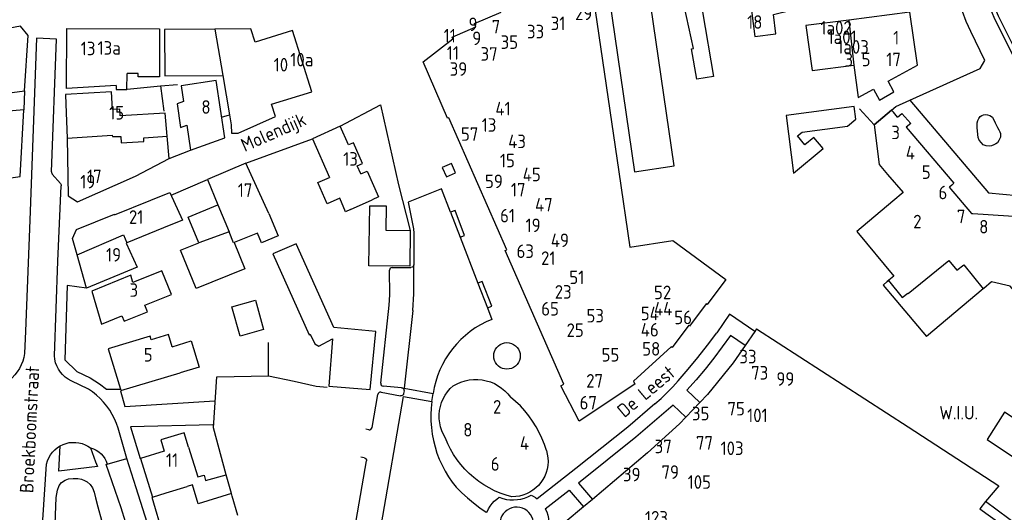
# Model space of a CAD drawing. Header units: metres. Extents: x 233829 to 239427, y 444283 to 448222.
# Tile 42 of 171: x 235942 to 236124, y 444822 to 444913. Entities that reach past the tile are written whole.
import ezdxf

# ---------------------------------------------------------------- set-up
doc = ezdxf.new("R2010")
doc.units = ezdxf.units.M
doc.header["$MEASUREMENT"] = 0
for name, color, linetype in [('BIJGEBOUW', 4, 'Continuous'), ('DAKRAND', 4, 'Continuous'), ('DAKRAND-BYG', 4, 'Continuous'), ('HEG', 253, 'Continuous'), ('HOOFDGEBOUW', 4, 'Continuous'), ('HUISNUMMER', 253, 'Continuous'), ('KANTVERH', 253, 'Continuous'), ('MUUR', 253, 'Continuous'), ('OVERIGETEKST', 253, 'Continuous'), ('RASTER', 253, 'Continuous'), ('STRAATNAAM', 253, 'Continuous'), ('TUSSENMUUR', 253, 'Continuous')]:
    doc.layers.add(name, color=color, linetype=linetype)
doc.styles.get("Standard").update_dxf_attribs({"font": 'iso.shx'})

msp = doc.modelspace()

# ---------------------------------------------------------------- linework, layer by layer
at = {"layer": 'BIJGEBOUW'}
for points in [[(236102.32, 444901.93), (236107.72, 444904.86), (236106.33, 444914.64), (236095.06, 444913.21)], [(236095.06, 444913.21), (236087.17, 444912.21), (236088.35, 444903.92), (236095.99, 444904.89)], [(236095.99, 444904.89), (236096.83, 444898.94), (236099.61, 444900.45)]]:
    msp.add_lwpolyline(points, dxfattribs=at)
at = {"layer": 'DAKRAND'}
for q in [(235980.37, 444829.35), (235975.22, 444824.02)]:
    msp.add_line((235981.31, 444825.89), q, dxfattribs=at)
for points in [[(236079.96, 444921.49), (236079.97, 444921.41), (236080.81, 444915.52), (236077.16, 444914.99), (236077.79, 444910.19), (236081.64, 444910.66), (236081.18, 444914.25), (236087.49, 444915.77)], [(236067.1, 444916.43), (236068.12, 444914.71), (236070.14, 444902.81), (236067.06, 444902.28), (236066.12, 444907.87), (236066.48, 444907.95), (236064.74, 444915.8)], [(235960.11, 444901.16), (235960.11, 444900.39), (235962.08, 444900.38), (235962.09, 444903.33)], [(236005.15, 444884.83), (236006.35, 444885.35), (236008.43, 444880.59), (236007.23, 444880.06)], [(236003.26, 444878.25), (236002.36, 444877.86), (236001.28, 444880.34), (235998.97, 444879.33), (235997.27, 444883.22)], [(235975.31, 444872.1), (235973.36, 444876.88), (235978.84, 444879.1)], [(235988.23, 444877.51), (235989.96, 444873.4), (235986.84, 444872.14), (235986.11, 444873.93), (235981.81, 444872.18)], [(235981.81, 444872.18), (235983.79, 444867.31), (235974.85, 444863.67), (235971.97, 444870.75), (235975.31, 444872.1)], [(236078.07, 444856.24), (236106.01, 444838.16), (236122.7, 444827.32), (236120.28, 444824.4)], [(235970.4, 444852.97), (235973.92, 444854.03), (235975.38, 444849.22), (235971.86, 444848.16)], [(235973.43, 444834.41), (235975.11, 444828.97), (235976.29, 444829.3), (235976.56, 444828.31), (235980.37, 444829.35)], [(236120.28, 444824.4), (236119.2, 444823.09), (236128.6, 444816.33)]]:
    msp.add_lwpolyline(points, dxfattribs=at)
at = {"layer": 'DAKRAND-BYG'}
msp.add_line((236014.27, 444874.38), (236014.19, 444867.79), dxfattribs=at)
for points in [[(236099.61, 444900.45), (236100.76, 444898.45), (236103.39, 444899.97), (236102.32, 444901.93)], [(236096.39, 444894.9), (236096.06, 444897.23), (236083.52, 444895.63), (236084.91, 444884.96), (236090.38, 444889.53), (236088.67, 444891.56), (236086.99, 444890.2), (236085.61, 444891.87), (236086.5, 444892.53), (236094.82, 444893.63), (236096.39, 444894.9)], [(236014.19, 444867.79), (236006.66, 444867.88), (236006.8, 444878.97), (236009.82, 444878.93), (236009.76, 444874.43), (236014.27, 444874.38)], [(236006.9, 444845.08), (236007.92, 444855.74), (236000.17, 444856.48), (235993.24, 444871.93), (235988.96, 444870.12), (235995.64, 444855.16), (235995.85, 444855.25), (235996.69, 444853.48), (235997.43, 444853.09), (235999.92, 444854.43), (235999.27, 444845.71), (236006.9, 444845.08)], [(235982.93, 444854.93), (235981.41, 444860.31), (235985.73, 444861.53), (235987.25, 444856.15), (235982.93, 444854.93)]]:
    msp.add_lwpolyline(points, dxfattribs=at)
at = {"layer": 'HEG'}
for points in [[(235980.37, 444829.35), (235978, 444838.01), (235978.62, 444847.39), (235988.14, 444847.61), (235988.16, 444853.74)], [(235982.49, 444821.83), (235981.45, 444825.39), (235981.31, 444825.89)]]:
    msp.add_lwpolyline(points, dxfattribs=at)
at = {"layer": 'HOOFDGEBOUW'}
for p, q in [((236050.11, 444923.03), (236055.62, 444885.24)), ((236062.9, 444886.3), (236058.59, 444915.86)), ((235942.46, 444912.09), (235929.64, 444909.57)), ((235943.07, 444896.67), (235932.51, 444895.74)), ((235969.49, 444891.79), (235969.09, 444896.05)), ((235951.04, 444891.45), (235951.04, 444891.42)), ((236055.62, 444885.24), (236062.9, 444886.3)), ((235997.27, 444883.22), (235999.37, 444884.17)), ((236003.26, 444878.25), (236007.23, 444880.06)), ((235968.82, 444874.86), (235962.05, 444872.11)), ((235954.6, 444863.73), (235952.88, 444869.89)), ((236102.14, 444864.97), (236101.39, 444864.34)), ((236101.39, 444864.34), (236109.39, 444854.83)), ((236119.87, 444863.64), (236109.39, 444854.83)), ((236077.75, 444855.78), (236075.97, 444853.2)), ((236078.07, 444856.24), (236077.75, 444855.78)), ((236067.62, 444842.68), (236065.03, 444839.97)), ((235969.31, 444826.01), (235973.18, 444827.2)), ((235974.14, 444827.5), (235973.18, 444827.2)), ((235975.22, 444824.02), (235974.14, 444827.5)), ((236047.83, 444824.82), (236046.19, 444823.43))]:
    msp.add_line(p, q, dxfattribs=at)
for points in [[(236047.36, 444921.74), (236052.68, 444885.2), (236054.71, 444871.32), (236062.67, 444872.57), (236072.42, 444865.38), (236068.98, 444860.73), (236068.79, 444860.87), (236065.76, 444856.78), (236065.58, 444856.91), (236062.54, 444852.83), (236062.36, 444852.96), (236055.42, 444846.6), (236055.65, 444846.07), (236045.41, 444839.25), (236042.05, 444845.72), (236042.58, 444846.07), (236031.79, 444870.71), (236032.08, 444870.84), (236021.39, 444895.2), (236021.11, 444895.09), (236016.64, 444905.5), (236022.15, 444909.74), (236022, 444910.06), (236026.34, 444911.98), (236026.11, 444912.54), (236031.03, 444914.67)], [(235943.2, 444900.13), (235943.85, 444910.34), (235942.46, 444912.09)], [(235960.11, 444901.16), (235950.96, 444900.56), (235951, 444911.64), (235968.08, 444911.58), (235968.05, 444902.71), (235964.14, 444902.73), (235964.14, 444903.32), (235962.09, 444903.33)], [(235978.28, 444911.52), (235969.01, 444911.44), (235969.08, 444902.91), (235979.75, 444903)], [(235996.11, 444899.97), (235992.6, 444911.28), (235985.67, 444909.13), (235984.91, 444911.57), (235978.28, 444911.52)], [(235979.75, 444903), (235979.75, 444903), (235980.97, 444895.73)], [(235931.54, 444900.16), (235936.92, 444901.14), (235937.2, 444899.33), (235943.2, 444900.13)], [(235980.08, 444891.49), (235978.51, 444902.03), (235972.04, 444901.07), (235972.47, 444898.19), (235971.31, 444897.77), (235971.97, 444893.38), (235973.13, 444893.8), (235973.81, 444889.2), (235980.08, 444891.49)], [(235969.09, 444896.05), (235960.84, 444895.56), (235960.77, 444896.76), (235959.4, 444896.68), (235959.2, 444899.98), (235950.73, 444899.48), (235950.83, 444897.69), (235951.04, 444891.45)], [(235981.32, 444892.36), (235982.57, 444892.33), (235989.43, 444895.42), (235988.68, 444897.71), (235996.11, 444899.97)], [(235925.92, 444880.13), (235936.19, 444883.52), (235942.37, 444884.37), (235943.07, 444896.67)], [(235980.97, 444895.73), (235981.28, 444893.87), (235981.32, 444892.36)], [(236104.06, 444895.32), (236103.3, 444896.22), (236102.97, 444896.61), (236099.73, 444893.9), (236100.65, 444886.58), (236102.21, 444884.75), (236105.09, 444881.38), (236103.2, 444879.79), (236096.59, 444874.22), (236103.37, 444865.98), (236102.14, 444864.97)], [(236104.06, 444895.32), (236104.88, 444895.98), (236106.51, 444894.11), (236105.68, 444893.42)], [(236001.36, 444893.66), (235996.25, 444891.32), (235999.37, 444884.17)], [(236005.15, 444884.83), (236004.49, 444886.32), (236005.47, 444886.77), (236003.81, 444890.59), (236002.89, 444890.17), (236001.36, 444893.66)], [(235951.04, 444891.42), (235951.22, 444880.79), (235952.95, 444879.71), (235963.63, 444884.44), (235969.88, 444887.66), (235969.49, 444891.79)], [(236105.68, 444893.42), (236114.43, 444883.11), (236114.04, 444882.78), (236113.67, 444882.47), (236113.57, 444882.39), (236117.71, 444877.51), (236117.95, 444877.51), (236131.11, 444876.66), (236131.3, 444876.82), (236134.6, 444879.59), (236134.61, 444879.58)], [(235988.23, 444877.51), (235983.96, 444886.84), (235976.92, 444883.82), (235978.84, 444879.1)], [(235959.75, 444877.43), (235959.81, 444877.29), (235966.5, 444880), (235970, 444881.42), (235972.29, 444876.27), (235968.82, 444874.86)], [(235952.88, 444869.89), (235952.04, 444872.92), (235952.77, 444874.56), (235959.75, 444877.43)], [(235962.05, 444872.11), (235961.94, 444872.07), (235963.93, 444867.61), (235954.6, 444863.73)], [(235970.27, 444862.59), (235968.5, 444866.98), (235963.18, 444864.83), (235962.81, 444866.13), (235955.62, 444863.23), (235957.36, 444857.13), (235961.14, 444858.66), (235961.55, 444857.66), (235965.86, 444859.4), (235965.37, 444860.62), (235970.27, 444862.59)], [(236126.16, 444862.53), (236124.81, 444864.14), (236121.4, 444864.93), (236119.94, 444863.71), (236119.87, 444863.64)], [(235970.4, 444852.97), (235969.73, 444855.2), (235966.53, 444854.23), (235966.33, 444854.88), (235958.62, 444852.55), (235960.86, 444845.15)], [(236075.97, 444853.2), (236073.77, 444850.02), (236069.04, 444844.17), (236067.62, 444842.68)], [(235960.86, 444845.15), (235960.95, 444844.86), (235971.86, 444848.16)], [(236022.2, 444845.75), (236022.9, 444846.13), (236023.62, 444846.44), (236024.38, 444846.68), (236025.15, 444846.84), (236025.93, 444846.92), (236026.72, 444846.92), (236027.51, 444846.85), (236028.28, 444846.69), (236029.04, 444846.46), (236029.77, 444846.16), (236030.46, 444845.78), (236031.11, 444845.34), (236031.72, 444844.84), (236032.27, 444844.27), (236032.77, 444843.66)], [(236020.77, 444836.12), (236020.39, 444836.78), (236020.09, 444837.47), (236019.86, 444838.2), (236019.7, 444838.94), (236019.62, 444839.69), (236019.61, 444840.45), (236019.69, 444841.21), (236019.84, 444841.95), (236020.06, 444842.67), (236020.36, 444843.37), (236020.73, 444844.03), (236021.16, 444844.66), (236021.65, 444845.23), (236022.2, 444845.75)], [(236039.36, 444833.8), (236038.99, 444834.94), (236038.55, 444836.07), (236038.05, 444837.16), (236037.47, 444838.22), (236036.83, 444839.24), (236036.13, 444840.22), (236035.37, 444841.16), (236034.56, 444842.04), (236033.69, 444842.88), (236032.77, 444843.66)], [(236065.03, 444839.97), (236063.86, 444838.75), (236058.02, 444833.38), (236047.83, 444824.82)], [(235973.43, 444834.41), (235972.6, 444837.1), (235968.32, 444835.78), (235968.95, 444833.71), (235964.59, 444832.36), (235966.79, 444825.23), (235969.31, 444826.01)], [(236033.02, 444825.29), (236031.93, 444825.59), (236030.86, 444825.97), (236029.82, 444826.41), (236028.8, 444826.92), (236027.83, 444827.49), (236026.89, 444828.13), (236025.99, 444828.83), (236025.14, 444829.58), (236024.34, 444830.38), (236023.6, 444831.23), (236022.9, 444832.13), (236022.27, 444833.08), (236021.71, 444834.06), (236021.2, 444835.07), (236020.77, 444836.12)], [(236039.36, 444833.8), (236039.53, 444833.13), (236039.63, 444832.45), (236039.66, 444831.77), (236039.61, 444831.08), (236039.49, 444830.41), (236039.31, 444829.75), (236039.05, 444829.11), (236038.73, 444828.5), (236038.35, 444827.93), (236037.92, 444827.4), (236037.42, 444826.92), (236036.89, 444826.5), (236036.31, 444826.13), (236035.69, 444825.83), (236035.05, 444825.59), (236034.39, 444825.42), (236033.71, 444825.32), (236033.02, 444825.29)], [(236046.19, 444823.43), (236039.45, 444817.78), (236067.4, 444799.89), (236066.25, 444798.09), (236103.88, 444774.06), (236113.44, 444792.14), (236114.12, 444791.83)]]:
    msp.add_lwpolyline(points, dxfattribs=at)
at = {"layer": 'KANTVERH'}
for p, q in [((235943.2, 444900.13), (235943.07, 444896.67)), ((235979.52, 444895.28), (235980.97, 444895.73)), ((235983.96, 444886.84), (235996.25, 444891.32)), ((235969.88, 444887.66), (235973.81, 444889.2)), ((235949.81, 444883.07), (235948.32, 444884.81)), ((235970.22, 444880.94), (235976.92, 444883.82)), ((236021.7, 444877.75), (236023.47, 444873.17)), ((236023.47, 444873.17), (236026.72, 444864.66)), ((236010.96, 444867.57), (236014.41, 444867.57)), ((236014.93, 444862.69), (236014.91, 444868.07)), ((236026.72, 444864.66), (236028.48, 444860.15)), ((236028.48, 444860.15), (236029.28, 444858.01)), ((236075.97, 444853.2), (236073.27, 444855.03)), ((235954.98, 444845.15), (235951.79, 444846.69)), ((236012.68, 444845.41), (236009.28, 444845.71)), ((236013.13, 444844.84), (236013.06, 444844.32)), ((236065.25, 444844.94), (236067.62, 444842.68)), ((236007.23, 444838.05), (236008.31, 444844.16)), ((236008.89, 444844.57), (236012.47, 444843.89)), ((236018.28, 444842.86), (236018.48, 444844.31)), ((235962.03, 444832.35), (235960.44, 444837.93)), ((236006.65, 444837.64), (236006.08, 444837.74)), ((235949.78, 444834.69), (235949.78, 444834.71)), ((235958.45, 444831.31), (235962.03, 444832.35)), ((236004.3, 444820.93), (236006.19, 444831.92)), ((236005.79, 444832.5), (236005.18, 444832.61)), ((235958.27, 444831.26), (235958.45, 444831.31)), ((235966.64, 444825.19), (235968.67, 444818.35)), ((236028.24, 444822.45), (236028.47, 444822.54))]:
    msp.add_line(p, q, dxfattribs=at)
for points in [[(236126.74, 444903.91), (236121.87, 444913.65), (236120.94, 444915.88), (236120.4, 444918.17), (236119.24, 444924.64), (236120.11, 444924.34), (236121.19, 444918.33), (236121.7, 444916.13), (236122.6, 444913.98), (236127.45, 444904.27)], [(236097.03, 444896.81), (236099.73, 444893.9), (236102.97, 444896.61), (236103.75, 444897.27), (236106.34, 444898.44), (236119.28, 444904.27), (236120.18, 444905.77), (236117.56, 444911.07), (236116.73, 444912.91), (236116.01, 444914.8)], [(235948.18, 444885.23), (235949.12, 444909.7), (235945.41, 444909.83), (235944.18, 444876.27), (235943.41, 444855.83), (235943.18, 444851.71)], [(236001.36, 444893.66), (236008.82, 444897.58), (236012.09, 444882.84), (236014.27, 444874.38)], [(236106.34, 444898.44), (236120.8, 444881.35), (236126.13, 444880.86), (236135.23, 444883.99), (236140.51, 444873.39), (236141.8, 444870.91), (236145.72, 444866.28)], [(236123.06, 444891.93), (236123.01, 444891.59), (236122.73, 444890.97), (236122.47, 444890.58), (236122.19, 444890.35), (236121.82, 444890.18), (236121.4, 444890.01), (236120.92, 444889.96), (236120.38, 444889.98), (236119.85, 444890.21), (236119.51, 444890.58), (236119.11, 444891.06), (236118.94, 444891.54), (236118.71, 444893.32), (236118.71, 444893.85), (236118.71, 444894.22), (236118.86, 444894.67), (236119.02, 444895.04), (236119.31, 444895.41), (236119.59, 444895.6), (236119.9, 444895.75), (236120.3, 444895.77), (236120.63, 444895.75), (236121.06, 444895.63), (236121.54, 444895.27), (236122.08, 444894.25), (236122.51, 444893.39), (236122.73, 444892.95), (236122.9, 444892.57), (236123.02, 444892.27), (236123.06, 444891.93)], [(236020.17, 444886), (236020.94, 444884.27), (236022.63, 444885.02), (236021.87, 444886.75), (236020.17, 444886)], [(235948.18, 444885.23), (235948.19, 444885.08), (235948.24, 444884.94), (235948.32, 444884.81)], [(235949.81, 444883.07), (235949.89, 444882.95), (235949.94, 444882.81), (235949.95, 444882.66)], [(235948.7, 444851.28), (235949.36, 444868.72), (235949.95, 444882.66)], [(236021.7, 444877.75), (236020.04, 444882.07), (236013.9, 444879.6), (236014.87, 444874.72), (236014.95, 444873.92), (236014.91, 444868.07)], [(236023.47, 444873.17), (236024.29, 444873.49), (236022.53, 444878.06), (236021.7, 444877.75)], [(236008.83, 444846.27), (236010.38, 444860.6), (236010.5, 444862.55), (236010.46, 444867.06)], [(236010.96, 444867.57), (236010.76, 444867.53), (236010.6, 444867.42), (236010.49, 444867.26), (236010.46, 444867.06)], [(236014.91, 444868.07), (236014.87, 444867.88), (236014.77, 444867.72), (236014.6, 444867.61), (236014.41, 444867.57)], [(236028.48, 444860.15), (236029.3, 444860.47), (236027.55, 444864.98), (236026.72, 444864.66)], [(235954.6, 444863.73), (235951.06, 444864.26), (235950.63, 444850.56), (235952.82, 444848.39), (235955.28, 444847.2), (235957.01, 444846.13), (235958.33, 444845.11), (235960.86, 444845.15)], [(236014.73, 444859.64), (236014.83, 444860.66), (236014.9, 444861.67), (236014.93, 444862.69)], [(236014.73, 444859.64), (236013.18, 444845.3), (236018.48, 444844.31)], [(236029.28, 444858.01), (236028.24, 444857.54), (236027.23, 444857.02), (236026.25, 444856.42), (236025.32, 444855.77), (236024.43, 444855.05), (236023.59, 444854.28), (236022.8, 444853.46), (236022.07, 444852.59), (236021.39, 444851.67), (236020.77, 444850.71), (236020.22, 444849.71), (236019.74, 444848.68), (236019.32, 444847.62), (236018.97, 444846.54), (236018.69, 444845.43), (236018.48, 444844.31)], [(236077.75, 444855.78), (236073.09, 444858.99), (236070.74, 444855.51)], [(236063.64, 444846.66), (236065.49, 444848.81), (236067.29, 444851), (236069.04, 444853.23), (236070.74, 444855.51)], [(236029.65, 444851.27), (236029.69, 444851.69), (236029.8, 444852.1), (236029.98, 444852.49), (236030.22, 444852.84), (236030.52, 444853.14), (236030.87, 444853.39), (236031.26, 444853.57), (236031.67, 444853.68), (236032.09, 444853.71), (236032.52, 444853.68), (236032.93, 444853.57), (236033.32, 444853.39), (236033.66, 444853.14), (236033.96, 444852.84), (236034.21, 444852.49), (236034.39, 444852.1), (236034.5, 444851.69), (236034.54, 444851.27)], [(236073.27, 444855.03), (236071.77, 444852.93), (236070.22, 444850.87), (236068.62, 444848.85), (236066.96, 444846.87), (236065.25, 444844.94)], [(235943.18, 444851.71), (235943.05, 444850.99), (235942.86, 444850.29), (235942.59, 444849.61), (235942.26, 444848.97), (235941.87, 444848.35), (235941.42, 444847.78), (235940.91, 444847.25), (235940.36, 444846.78), (235939.76, 444846.36), (235939.13, 444846), (235938.46, 444845.71)], [(235951.79, 444846.69), (235951.22, 444847), (235950.7, 444847.37), (235950.22, 444847.81), (235949.8, 444848.3), (235949.43, 444848.83), (235949.14, 444849.41), (235948.92, 444850.01), (235948.77, 444850.64), (235948.7, 444851.28)], [(236034.54, 444851.27), (236034.5, 444850.85), (236034.39, 444850.43), (236034.21, 444850.05), (236033.96, 444849.7), (236033.66, 444849.4), (236033.32, 444849.15), (236032.93, 444848.97), (236032.52, 444848.86), (236032.09, 444848.83), (236031.67, 444848.86), (236031.26, 444848.97), (236030.87, 444849.15), (236030.52, 444849.4), (236030.22, 444849.7), (236029.98, 444850.05), (236029.8, 444850.43), (236029.69, 444850.85), (236029.65, 444851.27)], [(236059.36, 444842.42), (236060.49, 444843.42), (236061.58, 444844.46), (236062.63, 444845.54), (236063.64, 444846.66)], [(235960.44, 444837.93), (235960.14, 444838.81), (235959.79, 444839.66), (235959.37, 444840.48), (235958.89, 444841.28), (235958.36, 444842.03), (235957.78, 444842.75), (235957.14, 444843.42), (235956.46, 444844.05), (235955.74, 444844.63), (235954.98, 444845.15)], [(235960.89, 444844.84), (235961.7, 444841.93), (235978.25, 444843.01)], [(236008.83, 444846.27), (236008.85, 444846.07), (236008.94, 444845.9), (236009.09, 444845.77), (236009.28, 444845.71)], [(236012.68, 444845.41), (236012.83, 444845.36), (236012.97, 444845.28), (236013.07, 444845.15), (236013.12, 444845), (236013.13, 444844.84)], [(236008.89, 444844.57), (236008.7, 444844.56), (236008.52, 444844.49), (236008.38, 444844.34), (236008.31, 444844.16)], [(236008.9, 444819.93), (236013.04, 444843.79), (236018.28, 444842.86)], [(236013.06, 444844.32), (236013.01, 444844.16), (236012.91, 444844.03), (236012.78, 444843.94), (236012.63, 444843.89), (236012.47, 444843.89)], [(236018.28, 444842.86), (236018.14, 444841.66), (236018.08, 444840.45), (236018.09, 444839.24), (236018.17, 444838.04), (236018.32, 444836.84), (236018.54, 444835.65), (236018.84, 444834.48), (236019.2, 444833.32), (236019.63, 444832.2), (236020.13, 444831.09), (236020.69, 444830.02), (236021.31, 444828.99), (236022, 444827.99), (236022.74, 444827.04)], [(236059.36, 444842.42), (236054.35, 444838.13), (236044.79, 444830.48), (236037.69, 444824.9)], [(236065.03, 444839.97), (236062.72, 444842.19), (236055.83, 444836.27), (236045.26, 444827.83), (236047.83, 444824.82)], [(236138.19, 444826.57), (236133.14, 444834.8), (236123.79, 444840.87), (236120.56, 444835.85), (236126.35, 444831.96), (236131.99, 444817.82)], [(235977.89, 444838.57), (235962.72, 444838.2), (235964.48, 444832.33)], [(236006.65, 444837.64), (236006.85, 444837.65), (236007.02, 444837.72), (236007.16, 444837.87), (236007.23, 444838.05)], [(235947.25, 444831.33), (235947.42, 444831.92), (235947.67, 444832.49), (235947.98, 444833.02), (235948.35, 444833.52), (235948.78, 444833.96), (235949.26, 444834.36), (235949.78, 444834.69)], [(235956.65, 444830.87), (235949.53, 444830.04), (235949.78, 444834.69)], [(235949.78, 444834.69), (235950.31, 444834.95), (235950.87, 444835.14), (235951.45, 444835.27), (235952.04, 444835.33), (235952.64, 444835.32), (235953.23, 444835.25), (235953.8, 444835.1), (235954.36, 444834.9), (235954.89, 444834.63), (235955.38, 444834.3)], [(235955.38, 444834.3), (235955.91, 444834.13), (235956.42, 444833.89), (235956.89, 444833.58), (235957.32, 444833.22), (235957.69, 444832.8), (235958.01, 444832.34), (235958.27, 444831.84), (235958.45, 444831.31)], [(235955.38, 444834.3), (235956.28, 444831.76), (235956.64, 444830.87)], [(236081.4, 444715.71), (236081.37, 444715.73), (236079.87, 444717.32), (236063.07, 444725.32), (236048.49, 444732.26), (236039.94, 444736.61), (236030.82, 444741.59), (236022.6, 444746.28), (236016.97, 444749.78), (236011.35, 444753.57), (236006.94, 444756.91), (236002.99, 444760.38), (235997.61, 444765.72), (235993.23, 444770.64), (235990.66, 444773.92), (235985.01, 444782.02), (235979.84, 444790.15), (235973.52, 444801.21), (235970.46, 444807.41), (235968.44, 444812.64), (235966.21, 444819.17), (235963.79, 444826.93), (235962.03, 444832.34), (235962.03, 444832.35)], [(236005.79, 444832.5), (236005.97, 444832.43), (236006.11, 444832.3), (236006.19, 444832.12), (236006.19, 444831.92)], [(235932.8, 444629.08), (235932.83, 444630.28), (235934.88, 444657.34), (235938.51, 444709.45), (235941.13, 444745.29), (235944.42, 444788.33), (235947.25, 444831.33)], [(236073.72, 444716.03), (236063.02, 444721.14), (236053.29, 444725.69), (236043.91, 444730.31), (236028.51, 444738.48), (236021.07, 444742.76), (236013.99, 444747.19), (236007.72, 444751.47), (236002.82, 444755.36), (235993.38, 444764.63), (235989.32, 444769.4), (235982.84, 444778.33), (235977.95, 444785.97), (235972.84, 444794.62), (235968.93, 444801.79), (235967.08, 444805.8), (235963.38, 444815.52), (235960.98, 444823.25), (235958.27, 444831.26)], [(235948.66, 444815.39), (235949.06, 444825.18), (235949.25, 444826.51), (235949.56, 444827.38), (235950.04, 444827.95), (235950.69, 444828.34), (235951.31, 444828.6), (235952.19, 444828.65), (235953.01, 444828.65), (235953.69, 444828.54), (235954.25, 444828.32), (235954.76, 444828.06), (235955.3, 444827.58), (235955.72, 444826.93), (235956.06, 444826.17), (235956.29, 444825.1), (235956.71, 444823.43), (235957.36, 444820.97), (235958.18, 444818.09), (235958.89, 444816), (235959.59, 444813.8), (235960.27, 444811.8), (235960.78, 444810.53), (235961.16, 444809.77)], [(236022.74, 444827.04), (236023.77, 444826.04), (236024.83, 444825.07), (236025.93, 444824.16), (236027.07, 444823.28), (236028.24, 444822.45)], [(236039.16, 444823.08), (236043.56, 444826.51), (236046.19, 444823.43)], [(236028.47, 444822.54), (236028.72, 444823.07), (236029.02, 444823.58), (236029.37, 444824.04), (236029.76, 444824.47), (236030.2, 444824.86), (236030.68, 444825.19)], [(236030.68, 444825.19), (236031.32, 444824.97), (236031.98, 444824.82), (236032.65, 444824.73), (236033.33, 444824.71), (236034.01, 444824.76), (236034.67, 444824.87), (236035.32, 444825.06), (236035.95, 444825.3), (236036.56, 444825.61)], [(236036.56, 444825.61), (236036.95, 444825.41), (236037.33, 444825.17), (236037.69, 444824.9)], [(236036.96, 444820.66), (236036.87, 444821.14), (236036.7, 444821.59), (236036.45, 444822.02), (236036.15, 444822.4), (236035.79, 444822.73), (236035.38, 444823), (236034.93, 444823.2), (236034.46, 444823.33), (236033.98, 444823.38), (236033.49, 444823.36), (236033.01, 444823.26), (236032.55, 444823.09), (236032.13, 444822.84), (236031.75, 444822.54), (236031.42, 444822.17), (236031.15, 444821.77), (236030.95, 444821.32), (236030.83, 444820.85), (236030.78, 444820.36)], [(236039.16, 444823.08), (236039.42, 444822.51), (236039.62, 444821.92), (236039.76, 444821.3), (236039.84, 444820.68), (236039.85, 444820.05)], [(236131.99, 444817.82), (236131.03, 444816.46), (236120.28, 444824.4)]]:
    msp.add_lwpolyline(points, dxfattribs=at)
at = {"layer": 'MUUR'}
msp.add_line((235968.27, 444901.04), (235971.37, 444901.33), dxfattribs=at)
msp.add_lwpolyline([(235962.11, 444900.45), (235968.27, 444901.04), (235968.86, 444896.41)], dxfattribs=at)
at = {"layer": 'RASTER'}
msp.add_lwpolyline([(235988.14, 444847.62), (235992.88, 444846.6), (235996.95, 444845.67), (235998.98, 444845.5)], dxfattribs=at)
at = {"layer": 'TUSSENMUUR'}
for p, q in [((236095.06, 444913.21), (236095.99, 444904.89)), ((235978.28, 444911.52), (235979.75, 444903)), ((235951.04, 444891.42), (235951.04, 444891.45)), ((235978.84, 444879.1), (235980.88, 444874.12)), ((235980.88, 444874.12), (235975.31, 444872.1))]:
    msp.add_line(p, q, dxfattribs=at)
for points in [[(235951.04, 444891.42), (235959.36, 444891.98), (235959.41, 444891.71), (235960.95, 444891.71), (235961, 444890.55), (235965.18, 444890.83), (235965.21, 444891.51), (235969.49, 444891.79)], [(235981.81, 444872.18), (235981.68, 444872.13), (235980.88, 444874.12)], [(235952.88, 444869.89), (235961.45, 444873.59), (235962.05, 444872.11)], [(236102.14, 444864.97), (236102.39, 444865.17), (236104.93, 444862.01), (236105.98, 444862.86), (236106.03, 444862.8), (236113.52, 444868.86), (236114.99, 444867.05), (236116.27, 444868.09), (236119.87, 444863.64)]]:
    msp.add_lwpolyline(points, dxfattribs=at)

# ---------------------------------------------------------------- texts
at = {"layer": 'HUISNUMMER'}
for s, p in [('29', (236044.65, 444913.18)), ('9', (236025.01, 444911.16)), ('31', (236040.16, 444911.34)), ('18', (236076.35, 444911.59)), ('7', (236029.29, 444910.73)), ('33', (236035.79, 444909.82)), ('1a02', (236089.85, 444910.51)), ('11', (236020.43, 444909.07)), ('9', (236025.7, 444908.58)), ('35', (236030.93, 444907.88)), ('1a01', (236091.16, 444908.78)), ('1', (236103.25, 444908.71)), ('13', (235953.56, 444906.71)), ('13a', (235956.66, 444906.81)), ('11', (236021, 444905.89)), ('37', (236027.23, 444905.7)), ('1a03', (236092.95, 444907)), ('10a', (235992.17, 444904.65)), ('3', (236094.29, 444904.62)), ('5', (236097.45, 444904.69)), ('17', (236101.99, 444904.69)), ('10', (235989.11, 444903.71)), ('39', (236021.54, 444902.92)), ('15', (235958.8, 444894.85)), ('8', (235975.79, 444895.92)), ('41', (236029.96, 444895.63)), ('13', (236027.44, 444892.6)), ('3', (236102.93, 444891.23)), ('57', (236023.62, 444890.93)), ('43', (236032.32, 444889.58)), ('4', (236105.59, 444887.51)), ('13', (236001.92, 444886.34)), ('15', (236030.8, 444886.04)), ('5', (236108.53, 444883.91)), ('19', (235953.47, 444882.14)), ('17', (235954.72, 444883.13)), ('59', (236028.05, 444882.21)), ('45', (236035, 444883.47)), ('17', (235982.49, 444880.59)), ('17', (236032.82, 444880.66)), ('6', (236111.61, 444880.15)), ('47', (236037.27, 444877.91)), ('21', (235962.44, 444875.62)), ('61', (236030.83, 444875.89)), ('2', (236106.95, 444874.79)), ('7', (236115, 444875.74)), ('19', (236035.52, 444874.1)), ('8', (236119.11, 444873.84)), ('49', (236040.18, 444871.34)), ('63', (236033.86, 444869.32)), ('19', (235958.22, 444868.66)), ('21', (236038.38, 444868.04)), ('51', (236043.59, 444864.51)), ('3', (235962.55, 444862.16)), ('23', (236040.9, 444861.82)), ('52', (236059.19, 444861.73)), ('65', (236038.41, 444858.7)), ('44', (236059.19, 444858.73)), ('53', (236046.75, 444857.44)), ('54', (236056.75, 444857.84)), ('56', (236062.93, 444857.12)), ('46', (236056.75, 444854.84)), ('25', (236043.08, 444854.76)), ('58', (236057.01, 444851.32)), ('5', (235965.17, 444850.23)), ('55', (236049.53, 444850.23)), ('33', (236074.93, 444849.89)), ('73', (236077.09, 444846.9)), ('99', (236081.74, 444845.77)), ('27', (236046.7, 444845.42)), ('2', (236029.52, 444840.62)), ('67', (236045.49, 444841.39)), ('35', (236066.18, 444839.38)), ('75', (236072.73, 444840.29)), ('101', (236076.35, 444839.05)), ('8', (236024.04, 444836.4)), ('4', (236034.48, 444833.96)), ('37', (236059.32, 444833.32)), ('77', (236066.92, 444833.98)), ('103', (236071.45, 444832.99)), ('11', (235969.27, 444830.79)), ('6', (236029.11, 444830.1)), ('39', (236053.47, 444828.14)), ('79', (236060.57, 444828.59)), ('105', (236065.39, 444826.76)), ('123', (236057.53, 444820.17))]:
    msp.add_text(s, height=2.5, dxfattribs=at).set_placement(p)
at = {"layer": 'OVERIGETEKST'}
msp.add_text('W.I.U.', height=2.5, dxfattribs=at).set_placement((236111.76, 444839.55))
at = {"layer": 'STRAATNAAM'}
for s, rotation, p in [('Molendijk', 23.8985, (235983.78, 444888.83)), ('Broekboomstraat', 87.2464, (235944.81, 444825.93)), ('De Leest', 39.8423, (236053.73, 444839.75))]:
    msp.add_text(s, height=2.5, rotation=rotation, dxfattribs=at).set_placement(p)

doc.saveas('drawing.dxf')
